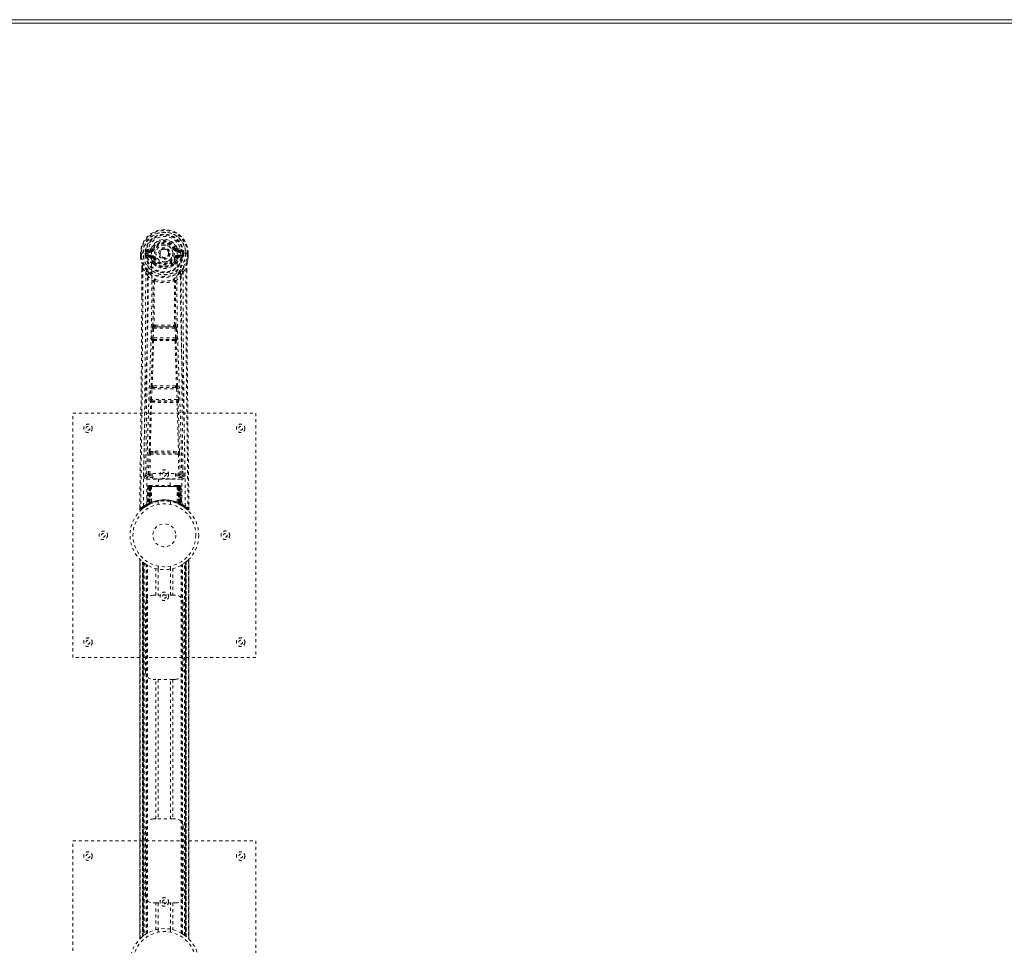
# Model space of a CAD drawing. Header units: inches. Extents: x 5 to 125, y 36 to 84.
# Tile 4 of 6: x 60 to 92, y 53 to 84. Entities that reach past the tile are written whole.
import ezdxf

# ---------------------------------------------------------------- set-up
doc = ezdxf.new("R2010")
doc.units = ezdxf.units.IN
doc.header["$MEASUREMENT"] = 0
doc.linetypes.add('SLD-Dashed', pattern=[0.075, 0.05, -0.025])
doc.linetypes.add('SLD-Solid', pattern=[0])

msp = doc.modelspace()

# ---------------------------------------------------------------- linework, layer by layer
at = {"color": 7, "linetype": 'SLD-Solid', "lineweight": 15}
for p, q in [((124.664, 83.695), (5.164, 83.695)), ((124.546, 83.577), (5.282, 83.577)), ((124.546, 83.577), (5.282, 83.577))]:
    msp.add_line(p, q, dxfattribs=at)
at = {"color": 7, "linetype": 'SLD-Dashed', "lineweight": 0}
for p, q in [((64.457, 76.195), (64.338, 76.171)), ((64.368, 76.135), (64.485, 76.155)), ((64.368, 76.135), (64.368, 76.105)), ((64.485, 76.135), (64.368, 76.135)), ((64.485, 76.105), (64.368, 76.105)), ((64.485, 76.155), (64.485, 76.135)), ((64.485, 76.105), (64.485, 76.135)), ((64.545, 76.199), (64.49, 76.222)), ((64.545, 76.199), (64.567, 76.19)), ((65.26, 76.19), (65.283, 76.199)), ((65.283, 76.199), (65.286, 76.191)), ((65.342, 76.155), (65.459, 76.135)), ((65.342, 76.155), (65.342, 76.135)), ((65.459, 76.135), (65.342, 76.135)), ((65.342, 76.105), (65.342, 76.135)), ((65.459, 76.105), (65.342, 76.105)), ((65.489, 76.171), (65.37, 76.195)), ((65.459, 76.105), (65.459, 76.135)), ((64.134, 76.054), (64.134, 75.937)), ((64.138, 76.054), (64.134, 76.054)), ((64.134, 75.937), (64.134, 75.933)), ((64.135, 76.054), (64.135, 75.937)), ((64.191, 76.053), (64.138, 76.054)), ((64.164, 76.051), (64.164, 75.937)), ((64.214, 76.053), (64.191, 76.053)), ((64.372, 76.053), (64.214, 76.053)), ((64.285, 75.98), (64.285, 76.051)), ((64.285, 75.98), (64.315, 75.981)), ((64.285, 75.98), (64.285, 75.98)), ((64.32, 76.051), (64.315, 76.051)), ((64.315, 76.051), (64.315, 75.981)), ((64.315, 75.981), (64.32, 75.962)), ((64.32, 75.972), (64.32, 76.051)), ((64.32, 75.962), (64.32, 75.972)), ((64.327, 75.936), (64.33, 75.931)), ((64.33, 75.931), (64.331, 75.93)), ((64.33, 75.931), (64.331, 75.931)), ((64.341, 75.92), (64.331, 75.931)), ((64.341, 75.92), (64.456, 75.899)), ((64.355, 75.983), (64.355, 75.953)), ((64.355, 75.983), (64.485, 75.983)), ((64.485, 75.928), (64.355, 75.953)), ((64.355, 75.953), (64.485, 75.953)), ((64.485, 75.983), (64.485, 75.953)), ((64.485, 75.928), (64.485, 75.953)), ((64.49, 76.088), (64.49, 76.091)), ((64.567, 75.898), (64.54, 75.887)), ((65.07, 76.044), (65.069, 76.028)), ((65.07, 76.052), (65.07, 76.044)), ((65.287, 75.887), (65.26, 75.898)), ((65.337, 76.091), (65.337, 76.088)), ((65.342, 75.983), (65.342, 75.953)), ((65.342, 75.983), (65.472, 75.983)), ((65.472, 75.953), (65.342, 75.928)), ((65.342, 75.928), (65.342, 75.953)), ((65.342, 75.953), (65.472, 75.953)), ((65.372, 75.899), (65.486, 75.92)), ((65.613, 76.053), (65.455, 76.053)), ((65.472, 75.953), (65.472, 75.983)), ((65.497, 75.931), (65.486, 75.92)), ((65.486, 75.92), (65.486, 75.92)), ((65.486, 75.92), (65.486, 75.92)), ((65.497, 75.931), (65.501, 75.936)), ((65.507, 76.051), (65.512, 76.051)), ((65.507, 75.972), (65.507, 76.051)), ((65.512, 75.981), (65.507, 75.962)), ((65.507, 75.962), (65.507, 75.972)), ((65.513, 75.981), (65.512, 76.051)), ((65.542, 76.051), (65.542, 75.98)), ((65.542, 76.051), (65.542, 76.051)), ((65.542, 75.98), (65.542, 75.98)), ((65.636, 76.053), (65.613, 76.053)), ((65.689, 76.054), (65.636, 76.053)), ((65.664, 75.937), (65.664, 76.051)), ((65.693, 76.054), (65.689, 76.054)), ((65.692, 75.937), (65.692, 76.054)), ((65.693, 76.054), (65.693, 75.937)), ((65.693, 75.933), (65.693, 75.937)), ((64.176, 75.553), (64.173, 74.628)), ((64.177, 74.628), (64.178, 75.552)), ((64.206, 75.551), (64.302, 75.436)), ((64.546, 75.738), (64.545, 75.756)), ((64.565, 75.692), (64.553, 75.709)), ((64.569, 75.762), (64.569, 75.743)), ((65.258, 75.743), (65.259, 75.762)), ((65.274, 75.709), (65.263, 75.692)), ((65.282, 75.738), (65.282, 75.756)), ((65.525, 75.436), (65.621, 75.551)), ((65.65, 75.499), (65.65, 75.552)), ((65.651, 75.553), (65.651, 75.499)), ((64.586, 75.133), (64.586, 75.133)), ((65.241, 75.133), (65.241, 75.133)), ((64.503, 73.28), (64.52, 73.597)), ((64.548, 73.278), (64.564, 73.595)), ((64.564, 73.595), (65.263, 73.595)), ((64.614, 73.694), (64.574, 73.693)), ((64.583, 73.64), (64.622, 73.64)), ((65.205, 73.64), (64.622, 73.64)), ((65.205, 73.64), (65.244, 73.64)), ((65.253, 73.693), (65.213, 73.694)), ((65.263, 73.595), (65.28, 73.278)), ((65.324, 73.28), (65.307, 73.597)), ((65.28, 73.278), (64.548, 73.278)), ((64.571, 73.228), (64.557, 73.233)), ((64.557, 73.233), (65.27, 73.233)), ((65.27, 73.233), (65.256, 73.228)), ((64.527, 73.186), (64.513, 73.19)), ((65.3, 73.186), (65.315, 73.19)), ((64.448, 71.262), (64.466, 71.615)), ((64.493, 71.26), (64.51, 71.613)), ((64.51, 71.613), (65.317, 71.613)), ((64.548, 71.709), (64.515, 71.709)), ((64.557, 71.658), (64.525, 71.657)), ((65.27, 71.658), (64.557, 71.658)), ((65.27, 71.658), (65.302, 71.657)), ((65.312, 71.709), (65.28, 71.709)), ((65.317, 71.613), (65.334, 71.26)), ((65.379, 71.262), (65.362, 71.615)), ((65.334, 71.26), (64.493, 71.26)), ((64.455, 71.172), (64.463, 71.169)), ((64.508, 71.212), (64.499, 71.215)), ((64.499, 71.215), (65.328, 71.215)), ((65.328, 71.215), (65.32, 71.212)), ((65.364, 71.169), (65.372, 71.172)), ((61.914, 70.82), (67.914, 70.82)), ((61.914, 62.82), (61.914, 70.82)), ((67.914, 70.82), (67.914, 62.82)), ((64.395, 68.817), (64.41, 69.479)), ((64.44, 68.816), (64.455, 69.477)), ((64.452, 69.563), (64.609, 69.569)), ((64.455, 69.477), (65.372, 69.477)), ((64.463, 69.518), (64.616, 69.521)), ((64.616, 69.521), (65.211, 69.521)), ((65.211, 69.521), (65.364, 69.518)), ((65.218, 69.569), (65.375, 69.563)), ((65.372, 69.477), (65.388, 68.816)), ((65.432, 68.817), (65.417, 69.479)), ((64.305, 69.05), (64.301, 68.763)), ((65.526, 68.763), (65.523, 69.05)), ((64.301, 68.76), (64.302, 68.752)), ((64.346, 68.714), (64.346, 68.654)), ((64.534, 68.714), (64.346, 68.714)), ((64.44, 68.771), (64.44, 68.816)), ((64.44, 68.816), (64.534, 68.816)), ((64.44, 68.771), (64.534, 68.771)), ((64.534, 68.847), (65.284, 68.847)), ((64.534, 68.667), (64.534, 68.847)), ((65.284, 68.847), (65.284, 68.667)), ((65.284, 68.816), (65.388, 68.816)), ((65.284, 68.771), (65.388, 68.771)), ((65.481, 68.714), (65.284, 68.714)), ((65.388, 68.771), (65.388, 68.816)), ((65.481, 68.654), (65.481, 68.714)), ((65.525, 68.752), (65.526, 68.76)), ((64.346, 68.654), (65.481, 68.654)), ((64.368, 68.416), (64.347, 67.811)), ((64.381, 68.416), (64.36, 67.819)), ((64.381, 68.416), (64.368, 68.416)), ((64.402, 68.42), (64.379, 67.826)), ((64.399, 68.416), (64.379, 67.829)), ((64.467, 68.416), (64.399, 68.416)), ((64.415, 68.445), (64.407, 68.445)), ((64.407, 68.416), (64.407, 67.859)), ((64.414, 68.416), (64.407, 68.416)), ((64.421, 68.445), (64.411, 68.445)), ((64.414, 68.416), (65.413, 68.416)), ((64.414, 67.863), (64.414, 68.416)), ((64.42, 67.866), (64.42, 68.416)), ((64.42, 68.416), (64.427, 68.416)), ((64.427, 68.445), (64.421, 68.445)), ((64.427, 68.416), (64.427, 67.869)), ((65.4, 68.416), (64.427, 68.416)), ((64.483, 68.445), (64.429, 68.445)), ((64.439, 68.416), (64.438, 67.874)), ((64.445, 68.445), (64.439, 68.445)), ((64.445, 68.416), (64.439, 68.416)), ((64.445, 68.445), (64.483, 68.445)), ((64.445, 68.416), (65.382, 68.416)), ((64.445, 67.877), (64.445, 68.416)), ((64.447, 67.865), (64.467, 68.416)), ((64.467, 68.416), (64.448, 67.865)), ((64.498, 68.416), (64.467, 68.416)), ((64.467, 68.416), (64.467, 68.416)), ((64.498, 68.416), (64.493, 67.894)), ((64.505, 68.445), (64.497, 68.445)), ((65.33, 68.416), (64.498, 68.416)), ((65.322, 68.445), (64.505, 68.445)), ((65.284, 68.667), (64.534, 68.667)), ((64.719, 68.667), (64.719, 68.445)), ((65.109, 68.445), (65.109, 68.667)), ((65.33, 68.445), (65.322, 68.445)), ((65.33, 68.416), (65.334, 67.894)), ((65.36, 68.416), (65.33, 68.416)), ((65.398, 68.445), (65.344, 68.445)), ((65.344, 68.445), (65.382, 68.445)), ((65.379, 67.865), (65.36, 68.416)), ((65.36, 68.416), (65.361, 68.416)), ((65.361, 68.416), (65.38, 67.865)), ((65.428, 68.416), (65.361, 68.416)), ((65.388, 68.445), (65.382, 68.445)), ((65.389, 68.416), (65.382, 68.416)), ((65.382, 68.416), (65.382, 67.877)), ((65.389, 67.874), (65.389, 68.416)), ((65.406, 68.445), (65.4, 68.445)), ((65.4, 67.869), (65.4, 68.416)), ((65.4, 68.416), (65.407, 68.416)), ((65.416, 68.445), (65.406, 68.445)), ((65.407, 68.416), (65.407, 67.866)), ((65.42, 68.445), (65.413, 68.445)), ((65.42, 68.416), (65.413, 68.416)), ((65.413, 68.416), (65.413, 67.863)), ((65.421, 67.859), (65.42, 68.416)), ((65.448, 67.826), (65.425, 68.42)), ((65.428, 68.416), (65.448, 67.829)), ((65.446, 68.416), (65.467, 67.819)), ((65.459, 68.416), (65.446, 68.416)), ((65.459, 68.416), (65.481, 67.811)), ((64.108, 67.746), (64.107, 67.679)), ((64.108, 67.746), (64.107, 67.679)), ((64.109, 67.742), (64.109, 67.679)), ((64.332, 67.786), (64.345, 67.794)), ((64.347, 67.811), (64.36, 67.819)), ((64.364, 67.804), (64.43, 67.839)), ((64.379, 67.829), (64.447, 67.865)), ((64.407, 67.859), (64.414, 67.863)), ((64.419, 67.833), (64.407, 67.859)), ((64.419, 67.833), (64.41, 67.829)), ((64.426, 67.837), (64.414, 67.863)), ((64.426, 67.837), (64.419, 67.833)), ((64.427, 67.869), (64.42, 67.866)), ((64.432, 67.84), (64.42, 67.866)), ((64.424, 67.836), (64.432, 67.84)), ((64.439, 67.843), (64.427, 67.869)), ((64.43, 67.839), (64.431, 67.839)), ((64.431, 67.839), (64.439, 67.843)), ((64.438, 67.874), (64.445, 67.877)), ((64.45, 67.848), (64.438, 67.874)), ((64.457, 67.851), (64.445, 67.877)), ((64.448, 67.865), (64.447, 67.865)), ((64.457, 67.851), (64.45, 67.848)), ((64.714, 67.928), (64.714, 67.831)), ((65.114, 67.831), (65.114, 67.928)), ((65.382, 67.877), (65.371, 67.851)), ((65.377, 67.848), (65.371, 67.851)), ((65.389, 67.874), (65.377, 67.848)), ((65.38, 67.865), (65.379, 67.865)), ((65.38, 67.865), (65.448, 67.829)), ((65.382, 67.877), (65.389, 67.874)), ((65.4, 67.869), (65.388, 67.843)), ((65.407, 67.866), (65.395, 67.84)), ((65.396, 67.839), (65.397, 67.839)), ((65.397, 67.839), (65.412, 67.831)), ((65.407, 67.866), (65.4, 67.869)), ((65.413, 67.863), (65.401, 67.837)), ((65.408, 67.833), (65.401, 67.837)), ((65.421, 67.859), (65.408, 67.833)), ((65.435, 67.82), (65.408, 67.833)), ((65.413, 67.863), (65.421, 67.859)), ((65.416, 67.829), (65.464, 67.804)), ((65.467, 67.819), (65.481, 67.811)), ((65.476, 67.798), (65.489, 67.791)), ((65.482, 67.794), (65.495, 67.786)), ((65.72, 67.679), (65.719, 67.746)), ((64.107, 67.679), (64.137, 67.678)), ((64.156, 67.657), (64.198, 67.691)), ((65.629, 67.691), (65.671, 67.657)), ((65.69, 67.678), (65.67, 67.656)), ((64.108, 66.033), (64.108, 53.607)), ((64.109, 66.036), (64.109, 53.605)), ((64.109, 53.606), (64.109, 66.034)), ((64.109, 66.034), (64.109, 66.033)), ((64.121, 53.618), (64.121, 66.022)), ((64.199, 53.689), (64.199, 65.951)), ((64.199, 65.951), (64.199, 53.689)), ((64.203, 65.948), (64.203, 53.692)), ((64.243, 65.916), (64.207, 65.944)), ((64.207, 53.696), (64.207, 65.944)), ((64.207, 65.944), (64.207, 53.696)), ((64.213, 65.94), (64.213, 53.7)), ((64.222, 53.707), (64.222, 65.933)), ((64.223, 53.708), (64.223, 65.932)), ((64.225, 65.93), (64.225, 53.71)), ((64.227, 65.929), (64.227, 53.711)), ((64.258, 65.906), (64.258, 53.734)), ((64.315, 65.867), (64.311, 65.87)), ((64.315, 53.773), (64.315, 65.867)), ((64.341, 53.788), (64.341, 65.852)), ((64.358, 53.798), (64.358, 65.842)), ((64.714, 65.809), (64.714, 65.712)), ((65.114, 65.712), (65.114, 65.809)), ((65.469, 53.798), (65.469, 65.842)), ((65.487, 53.788), (65.487, 65.852)), ((65.512, 53.773), (65.512, 65.867)), ((65.578, 53.728), (65.578, 65.912)), ((65.6, 53.711), (65.6, 65.929)), ((65.602, 53.71), (65.602, 65.93)), ((65.604, 65.932), (65.604, 53.708)), ((65.608, 65.935), (65.608, 53.705)), ((65.62, 65.944), (65.62, 53.696)), ((65.62, 53.696), (65.62, 65.944)), ((65.623, 53.693), (65.623, 65.947)), ((65.629, 65.951), (65.624, 65.948)), ((65.624, 53.692), (65.624, 65.948)), ((65.629, 65.951), (65.629, 53.689)), ((65.629, 53.689), (65.629, 65.951)), ((65.707, 66.022), (65.707, 53.618)), ((65.719, 53.604), (65.719, 66.035)), ((65.719, 66.034), (65.719, 53.606)), ((65.719, 53.607), (65.719, 66.033)), ((64.632, 64.855), (64.632, 65.731)), ((64.716, 65.712), (64.716, 64.855)), ((65.111, 64.855), (65.111, 65.712)), ((65.195, 65.731), (65.195, 64.855)), ((64.549, 64.855), (64.632, 64.855)), ((65.195, 64.855), (64.632, 64.855)), ((65.195, 64.855), (65.279, 64.855)), ((64.299, 62.355), (64.299, 64.605)), ((65.529, 64.605), (65.529, 62.355)), ((67.914, 62.82), (61.914, 62.82)), ((64.632, 62.105), (64.549, 62.105)), ((64.632, 57.535), (64.632, 62.105)), ((65.195, 62.105), (64.632, 62.105)), ((64.716, 62.105), (64.716, 57.535)), ((65.111, 57.535), (65.111, 62.105)), ((65.195, 62.105), (65.195, 57.535)), ((65.279, 62.105), (65.195, 62.105)), ((64.549, 57.535), (64.632, 57.535)), ((65.195, 57.535), (64.632, 57.535)), ((65.195, 57.535), (65.279, 57.535)), ((64.299, 55.035), (64.299, 57.285)), ((65.529, 57.285), (65.529, 55.035)), ((61.914, 56.82), (67.914, 56.82)), ((61.914, 48.82), (61.914, 56.82)), ((67.914, 56.82), (67.914, 48.82)), ((64.632, 54.785), (64.549, 54.785)), ((64.632, 53.909), (64.632, 54.785)), ((64.632, 54.785), (65.195, 54.785)), ((64.716, 54.785), (64.716, 53.928)), ((65.111, 53.928), (65.111, 54.785)), ((65.195, 54.785), (65.195, 53.909)), ((65.279, 54.785), (65.195, 54.785)), ((64.714, 53.928), (64.714, 53.831)), ((65.114, 53.831), (65.114, 53.928)), ((64.199, 53.689), (64.203, 53.692)), ((65.512, 53.773), (65.517, 53.77)), ((65.584, 53.723), (65.62, 53.696)), ((65.624, 53.692), (65.629, 53.689)), ((65.719, 53.606), (65.718, 53.607))]:
    msp.add_line(p, q, dxfattribs=at)
at = {"color": 7, "linetype": 'SLD-Dashed', "lineweight": 0, "flags": 128}
for points in [[(64.49, 76.091), (64.496, 76.167), (64.519, 76.242), (64.558, 76.31), (64.612, 76.37), (64.677, 76.419), (64.751, 76.455), (64.831, 76.477), (64.914, 76.484), (64.996, 76.477), (65.076, 76.455), (65.15, 76.419), (65.215, 76.37), (65.269, 76.31), (65.308, 76.242), (65.331, 76.167), (65.337, 76.091)], [(64.368, 76.105), (64.345, 76.11), (64.325, 76.123)], [(64.485, 76.155), (64.522, 76.17), (64.535, 76.183)], [(64.535, 76.183), (64.541, 76.191), (64.545, 76.199)], [(64.595, 76.178), (64.589, 76.18), (64.584, 76.182), (64.58, 76.184), (64.575, 76.186), (64.572, 76.187), (64.569, 76.189), (64.568, 76.189), (64.567, 76.19)], [(65.233, 76.178), (65.238, 76.18), (65.243, 76.182), (65.248, 76.184), (65.252, 76.186), (65.255, 76.187), (65.258, 76.189), (65.26, 76.189), (65.26, 76.19)], [(65.502, 76.123), (65.482, 76.11), (65.459, 76.105)], [(64.134, 76.054), (64.134, 76.053), (64.135, 76.053), (64.137, 76.053), (64.141, 76.053), (64.146, 76.052), (64.151, 76.052), (64.157, 76.052), (64.164, 76.051)], [(64.134, 75.937), (64.147, 75.84), (64.163, 75.764)], [(64.134, 75.933), (64.135, 75.933), (64.137, 75.934), (64.14, 75.934), (64.144, 75.934), (64.148, 75.935), (64.153, 75.936), (64.158, 75.937), (64.164, 75.937)], [(64.164, 75.937), (64.157, 75.937), (64.151, 75.937), (64.146, 75.937), (64.141, 75.937), (64.137, 75.937), (64.135, 75.937), (64.134, 75.937), (64.134, 75.937)], [(64.134, 75.933), (64.146, 75.843), (64.165, 75.753)], [(64.226, 67.772), (64.233, 68.819), (64.253, 69.864), (64.282, 70.906), (64.317, 71.944), (64.351, 72.978), (64.377, 74.008), (64.385, 75.033), (64.373, 76.053)], [(64.315, 75.981), (64.315, 75.981), (64.315, 75.981)], [(64.32, 75.972), (64.337, 75.98), (64.355, 75.983)], [(64.335, 67.828), (64.344, 68.873), (64.365, 69.915), (64.397, 70.955), (64.434, 71.991), (64.47, 73.022), (64.497, 74.048), (64.505, 75.071), (64.49, 76.088)], [(64.483, 75.876), (64.469, 75.893), (64.456, 75.899)], [(64.545, 75.756), (64.513, 75.809), (64.483, 75.876)], [(64.54, 75.887), (64.567, 75.824), (64.597, 75.774)], [(64.595, 75.91), (64.589, 75.908), (64.584, 75.906), (64.58, 75.904), (64.575, 75.902), (64.572, 75.901), (64.569, 75.899), (64.568, 75.899), (64.567, 75.898)], [(64.967, 75.897), (64.925, 75.888), (64.908, 75.888)], [(65.23, 75.774), (65.26, 75.824), (65.287, 75.887)], [(65.233, 75.91), (65.238, 75.908), (65.243, 75.906), (65.248, 75.904), (65.252, 75.902), (65.255, 75.901), (65.258, 75.899), (65.26, 75.899), (65.26, 75.898)], [(65.282, 75.756), (65.315, 75.809), (65.344, 75.876)], [(65.492, 67.828), (65.484, 68.873), (65.462, 69.916), (65.431, 70.955), (65.393, 71.991), (65.357, 73.022), (65.331, 74.049), (65.323, 75.071), (65.337, 76.088)], [(65.344, 75.876), (65.358, 75.893), (65.372, 75.899)], [(65.601, 67.772), (65.594, 68.819), (65.575, 69.864), (65.545, 70.906), (65.51, 71.944), (65.476, 72.978), (65.451, 74.008), (65.442, 75.033), (65.455, 76.053)], [(65.472, 75.983), (65.491, 75.98), (65.507, 75.972)], [(65.512, 76.051), (65.516, 76.051), (65.523, 76.051), (65.532, 76.051), (65.542, 76.051)], [(65.513, 75.981), (65.512, 75.981), (65.512, 75.981)], [(65.542, 75.98), (65.532, 75.98), (65.523, 75.981), (65.516, 75.981), (65.513, 75.981)], [(65.663, 75.753), (65.68, 75.833), (65.693, 75.933)], [(65.664, 76.051), (65.67, 76.052), (65.676, 76.052), (65.682, 76.052), (65.686, 76.053), (65.69, 76.053), (65.692, 76.053), (65.694, 76.053), (65.693, 76.054)], [(65.693, 75.937), (65.68, 75.84), (65.664, 75.764)], [(65.693, 75.937), (65.694, 75.937), (65.692, 75.937), (65.69, 75.937), (65.686, 75.937), (65.682, 75.937), (65.676, 75.937), (65.67, 75.937), (65.664, 75.937)], [(65.693, 75.933), (65.692, 75.933), (65.69, 75.934), (65.687, 75.934), (65.684, 75.934), (65.679, 75.935), (65.674, 75.936), (65.669, 75.937), (65.664, 75.937)], [(64.206, 75.551), (64.204, 74.085), (64.196, 72.613), (64.181, 71.166), (64.178, 70.945), (64.176, 70.715), (64.173, 70.512), (64.171, 70.313), (64.168, 70.098), (64.166, 69.948), (64.164, 69.791), (64.162, 69.635), (64.161, 69.517), (64.159, 69.377), (64.157, 69.215), (64.152, 68.883), (64.15, 68.678), (64.147, 68.424), (64.143, 68.162), (64.14, 67.914), (64.137, 67.678)], [(64.163, 75.764), (64.163, 75.758), (64.165, 75.753)], [(64.344, 75.475), (64.244, 75.599), (64.165, 75.753)], [(64.176, 75.553), (64.176, 75.552), (64.177, 75.552), (64.179, 75.552), (64.183, 75.551), (64.188, 75.551), (64.194, 75.551), (64.2, 75.551), (64.206, 75.551)], [(64.565, 75.692), (64.639, 75.634), (64.696, 75.604)], [(65.131, 75.604), (65.188, 75.634), (65.263, 75.692)], [(65.483, 75.475), (65.584, 75.599), (65.663, 75.753)], [(65.621, 75.551), (65.627, 75.551), (65.633, 75.551), (65.639, 75.551), (65.644, 75.551), (65.648, 75.552), (65.65, 75.552), (65.651, 75.552), (65.651, 75.553)], [(65.621, 75.551), (65.623, 74.087), (65.632, 72.614), (65.646, 71.166), (65.649, 70.919), (65.652, 70.661), (65.655, 70.446), (65.658, 70.216), (65.661, 69.966), (65.664, 69.695), (65.667, 69.477), (65.671, 69.215), (65.675, 68.891), (65.677, 68.68), (65.681, 68.422), (65.684, 68.16), (65.687, 67.912), (65.69, 67.678)], [(65.651, 75.499), (65.659, 72.929), (65.687, 70.304), (65.72, 67.679)], [(65.663, 75.753), (65.664, 75.758), (65.664, 75.764)], [(64.302, 75.436), (64.302, 74.915), (64.3, 74.382), (64.297, 73.837), (64.294, 73.322), (64.29, 72.792), (64.284, 72.24), (64.279, 71.751), (64.276, 71.494), (64.273, 71.221), (64.269, 70.933), (64.265, 70.628), (64.262, 70.353), (64.259, 70.112), (64.256, 69.921), (64.253, 69.706), (64.25, 69.465), (64.247, 69.24), (64.245, 69.047), (64.243, 68.888), (64.241, 68.76)], [(64.361, 75.323), (64.448, 75.222), (64.548, 75.134)], [(64.44, 75.387), (64.449, 75.378), (64.454, 75.371)], [(64.596, 75.144), (64.591, 75.153), (64.584, 75.159), (64.576, 75.163), (64.568, 75.163), (64.561, 75.159), (64.555, 75.153), (64.55, 75.144), (64.548, 75.134)], [(64.586, 75.133), (64.585, 74.414), (64.574, 73.693)], [(65.279, 75.134), (65.277, 75.144), (65.273, 75.153), (65.267, 75.159), (65.259, 75.163), (65.251, 75.163), (65.243, 75.159), (65.236, 75.153), (65.231, 75.144)], [(65.253, 73.693), (65.242, 74.414), (65.241, 75.133)], [(65.279, 75.134), (65.38, 75.222), (65.466, 75.323)], [(65.373, 75.371), (65.378, 75.378), (65.388, 75.387)], [(65.586, 68.76), (65.585, 68.896), (65.582, 69.068), (65.58, 69.277), (65.576, 69.522), (65.573, 69.771), (65.57, 69.991), (65.568, 70.144), (65.566, 70.282), (65.565, 70.404), (65.563, 70.559), (65.561, 70.722), (65.559, 70.878), (65.549, 71.692), (65.54, 72.51), (65.532, 73.483), (65.527, 74.472), (65.525, 75.436)], [(64.539, 73.687), (64.549, 74.407), (64.55, 75.126)], [(65.289, 73.687), (65.278, 74.407), (65.277, 75.126)], [(64.173, 74.628), (64.168, 72.929), (64.141, 70.304), (64.108, 67.746)], [(64.52, 73.597), (64.525, 73.597), (64.535, 73.597), (64.549, 73.596), (64.564, 73.595)], [(64.583, 73.64), (64.582, 73.639), (64.58, 73.638), (64.577, 73.635), (64.571, 73.625), (64.567, 73.611), (64.564, 73.595)], [(64.614, 73.694), (64.914, 73.695), (65.213, 73.694)], [(64.622, 73.64), (64.914, 73.641), (65.205, 73.64)], [(65.263, 73.595), (65.278, 73.596), (65.292, 73.597), (65.302, 73.597), (65.307, 73.597)], [(64.503, 73.28), (64.508, 73.28), (64.519, 73.279), (64.533, 73.279), (64.548, 73.278)], [(64.557, 73.233), (64.552, 73.237), (64.549, 73.246), (64.548, 73.253), (64.547, 73.261), (64.547, 73.269), (64.548, 73.278)], [(65.28, 73.278), (65.28, 73.269), (65.28, 73.261), (65.28, 73.253), (65.279, 73.246), (65.275, 73.237), (65.27, 73.233)], [(65.28, 73.278), (65.294, 73.279), (65.308, 73.279), (65.319, 73.28), (65.324, 73.28)], [(64.481, 71.704), (64.505, 72.446), (64.527, 73.186)], [(64.515, 71.709), (64.54, 72.451), (64.563, 73.191)], [(65.265, 73.191), (65.287, 72.451), (65.312, 71.709)], [(65.347, 71.704), (65.322, 72.446), (65.3, 73.186)], [(64.466, 71.615), (64.468, 71.647), (64.468, 71.649)], [(64.466, 71.615), (64.47, 71.615), (64.48, 71.614), (64.495, 71.614), (64.51, 71.613)], [(65.317, 71.613), (65.332, 71.614), (65.347, 71.614), (65.357, 71.615), (65.362, 71.615)], [(65.362, 71.615), (65.359, 71.647), (65.359, 71.649)], [(64.448, 71.262), (64.453, 71.262), (64.463, 71.262), (64.478, 71.261), (64.493, 71.26)], [(65.334, 71.26), (65.349, 71.261), (65.364, 71.262), (65.374, 71.262), (65.379, 71.262)], [(64.419, 69.561), (64.439, 70.366), (64.463, 71.169)], [(64.452, 69.563), (64.472, 70.369), (64.497, 71.173)], [(65.33, 71.173), (65.355, 70.369), (65.375, 69.563)], [(65.408, 69.561), (65.389, 70.366), (65.364, 71.169)], [(64.41, 69.479), (64.415, 69.479), (64.425, 69.478), (64.44, 69.478), (64.455, 69.477)], [(64.609, 69.569), (64.914, 69.569), (65.218, 69.569)], [(64.616, 69.521), (64.914, 69.521), (65.211, 69.521)], [(65.372, 69.477), (65.387, 69.478), (65.402, 69.478), (65.412, 69.479), (65.417, 69.479)], [(64.395, 68.817), (64.325, 68.789), (64.301, 68.76)], [(64.346, 68.714), (64.37, 68.743), (64.44, 68.771)], [(64.395, 68.817), (64.4, 68.817), (64.41, 68.817), (64.424, 68.817), (64.44, 68.816)], [(65.388, 68.816), (65.404, 68.817), (65.418, 68.817), (65.428, 68.817), (65.432, 68.817)], [(65.388, 68.771), (65.457, 68.743), (65.481, 68.714)], [(65.526, 68.76), (65.502, 68.789), (65.432, 68.817)], [(64.368, 68.416), (64.371, 68.416), (64.379, 68.416), (64.392, 68.416), (64.407, 68.416)], [(64.42, 68.416), (64.406, 68.416), (64.393, 68.416), (64.385, 68.416), (64.381, 68.416)], [(64.399, 68.416), (64.4, 68.416), (64.402, 68.416), (64.405, 68.416), (64.41, 68.416), (64.416, 68.416), (64.423, 68.416), (64.431, 68.416), (64.439, 68.416)], [(65.389, 68.416), (65.397, 68.416), (65.404, 68.416), (65.411, 68.416), (65.417, 68.416), (65.422, 68.416), (65.426, 68.416), (65.428, 68.416), (65.428, 68.416)], [(65.398, 68.445), (65.398, 68.445), (65.397, 68.445)], [(65.446, 68.416), (65.443, 68.416), (65.434, 68.416), (65.422, 68.416), (65.407, 68.416)], [(65.42, 68.416), (65.436, 68.416), (65.448, 68.416), (65.457, 68.416), (65.459, 68.416)], [(65.428, 68.416), (65.427, 68.423), (65.426, 68.425)], [(64.274, 67.748), (64.323, 67.78), (64.368, 67.806)], [(65.45, 67.822), (65.449, 67.828), (65.449, 67.83)], [(65.465, 67.803), (65.504, 67.78), (65.553, 67.748)], [(65.487, 67.793), (65.48, 67.804), (65.476, 67.818)], [(64.11, 67.679), (64.112, 67.671), (64.115, 67.664), (64.12, 67.657), (64.127, 67.652), (64.134, 67.649), (64.141, 67.649), (64.149, 67.651), (64.155, 67.655)], [(64.157, 67.656), (64.19, 67.684), (64.198, 67.691)], [(65.672, 67.659), (65.679, 67.655), (65.687, 67.652), (65.695, 67.652), (65.703, 67.653), (65.71, 67.657), (65.715, 67.662), (65.719, 67.669), (65.72, 67.676)], [(65.72, 67.679), (65.72, 67.679), (65.718, 67.679), (65.711, 67.678), (65.702, 67.678), (65.696, 67.679), (65.69, 67.678)], [(65.624, 65.948), (65.618, 65.943), (65.608, 65.935)], [(64.72, 65.712), (64.718, 65.712), (64.716, 65.712)], [(65.111, 65.712), (65.112, 65.713), (65.095, 65.71), (65.057, 65.704), (65.002, 65.698), (64.938, 65.695), (64.914, 65.695)], [(65.111, 65.712), (65.1, 65.711), (65.075, 65.707)], [(64.716, 53.928), (64.727, 53.929), (64.736, 53.931)], [(65.608, 53.705), (65.619, 53.696), (65.624, 53.692)]]:
    msp.add_lwpolyline(points, dxfattribs=at)
at = {"color": 7, "linetype": 'SLD-Dashed', "lineweight": 0}
for centre, radius in [((64.914, 76.044), 0.7), ((64.914, 76.044), 0.69), ((64.914, 76.044), 0.623), ((64.914, 76.044), 0.32), ((64.914, 76.044), 0.275), ((64.914, 76.044), 0.188), ((64.914, 76.044), 0.156), ((64.914, 76.044), 0.142), ((64.914, 76.044), 0.139), ((64.914, 76.044), 0.138), ((62.414, 70.32), 0.14), ((62.414, 70.32), 0.0625), ((67.414, 70.32), 0.14), ((67.414, 70.32), 0.0625), ((64.914, 68.82), 0.14), ((64.914, 68.82), 0.0625), ((64.914, 66.82), 1.125), ((64.914, 66.82), 1.03), ((64.914, 66.82), 0.375), ((62.914, 66.82), 0.14), ((62.914, 66.82), 0.0625), ((66.914, 66.82), 0.141), ((66.914, 66.82), 0.0625), ((64.914, 64.82), 0.14), ((64.914, 64.82), 0.0625), ((62.414, 63.32), 0.141), ((62.414, 63.32), 0.0625), ((67.414, 63.32), 0.141), ((67.414, 63.32), 0.0625), ((62.414, 56.32), 0.141), ((67.414, 56.32), 0.141), ((62.414, 56.32), 0.0625), ((67.414, 56.32), 0.0625), ((64.914, 54.82), 0.141), ((64.914, 54.82), 0.0625), ((64.914, 52.82), 1.125), ((64.914, 52.82), 1.03)]:
    msp.add_circle(centre, radius, dxfattribs=at)
for centre, radius, start, end in [((64.914, 76.044), 0.78, 0.7166, 179.2834), ((64.914, 76.044), 0.78, 0, 179.3038), ((64.914, 76.044), 0.75, 0.5685, 179.4315), ((64.914, 76.044), 0.629, 0.6528, 179.3472), ((64.914, 76.044), 0.599, 0.6527, 179.3473), ((64.914, 76.059), 0.541, 359.3501, 180.6499), ((64.914, 76.044), 0.459, 22.774, 157.226), ((64.914, 76.044), 0.4, 22.774, 157.226), ((64.914, 76.044), 0.376, 22.774, 157.226), ((64.914, 76.044), 0.593, 172.3909, 179.3289), ((64.53, 76.095), 0.206, 158.3428, 172.339), ((64.367, 76.165), 0.0299, 167.8922, 271.9537), ((64.486, 76.186), 0.0301, 162.3497, 268.5762), ((64.448, 76.239), 0.0453, 281.2472, 337.5793), ((64.485, 76.224), 0.089, 270, 337.226), ((64.485, 76.224), 0.119, 269.9998, 337.2259), ((64.914, 76.044), 0.346, 22.774, 157.226), ((64.914, 76.044), 0.275, 89.9999, 270.0001), ((64.914, 76.044), 0.275, 269.9999, 90.0001), ((65.342, 76.224), 0.119, 202.774, 270.0002), ((65.342, 76.224), 0.089, 202.774, 270), ((65.883, 74.846), 1.48, 111.6258, 113.9232), ((65.348, 76.227), 0.0715, 209.6345, 265.2039), ((65.379, 76.239), 0.0454, 202.4821, 258.6915), ((65.342, 76.186), 0.0301, 271.4248, 17.6493), ((65.46, 76.165), 0.0299, 268.0462, 12.108), ((65.298, 76.095), 0.206, 7.6611, 21.6571), ((64.914, 76.044), 0.593, 0.6711, 7.6091), ((64.164, 75.937), 0.03, 180.0028, 185.051), ((64.914, 76.044), 0.787, 188.0937, 351.9063), ((64.914, 76.044), 0.758, 188.0936, 351.9064), ((64.312, 77.099), 1.048, 268.5369, 270.1565), ((64.914, 76.044), 0.632, 185.8273, 354.1727), ((64.914, 76.044), 0.602, 186.0327, 353.9673), ((64.406, 75.969), 0.0864, 184.5701, 202.6893), ((64.354, 75.922), 0.0306, 89.0698, 154.5738), ((64.783, 76.14), 0.499, 204.8898, 243.9925), ((64.722, 76.141), 0.441, 210.2264, 246.4276), ((64.492, 75.866), 0.221, 90.3101, 122.518), ((64.485, 75.898), 0.0299, 91.1006, 178.7769), ((64.513, 75.871), 0.031, 31.5686, 169.9046), ((64.485, 75.864), 0.119, 22.7741, 90.0002), ((64.485, 75.864), 0.089, 22.774, 90), ((64.479, 75.863), 0.0649, 21.319, 85.0773), ((64.575, 75.753), 0.0305, 44.5489, 174.2851), ((64.914, 76.044), 0.376, 202.774, 337.226), ((64.596, 75.74), 0.0347, 87.2649, 140.6062), ((64.914, 76.044), 0.346, 202.774, 337.226), ((64.914, 76.037), 0.411, 219.7063, 320.2937), ((65.252, 75.753), 0.0305, 5.7178, 135.4483), ((65.232, 75.74), 0.0347, 39.3936, 92.7352), ((65.342, 75.864), 0.119, 89.9998, 157.226), ((65.342, 75.864), 0.089, 90, 157.226), ((65.049, 76.135), 0.492, 295.7075, 335.4804), ((65.105, 76.142), 0.441, 293.5934, 329.7439), ((65.348, 75.863), 0.0649, 94.9242, 158.6795), ((65.314, 75.871), 0.031, 10.1765, 148.3499), ((65.331, 75.856), 0.233, 58.0392, 88.5925), ((65.342, 75.898), 0.0299, 1.1727, 88.9499), ((65.473, 75.922), 0.0306, 25.4262, 90.9301), ((65.392, 75.976), 0.116, 339.6274, 353.1132), ((62.99, 75.582), 1.187, 358.572, 8.7898), ((60.691, 74.935), 3.569, 9.9435, 13.252), ((64.636, 75.117), 0.461, 129.1749, 136.3357), ((65.895, 77.054), 2.213, 225.5089, 228.8673), ((64.567, 75.716), 0.0459, 88.3008, 118.8706), ((64.59, 75.734), 0.0448, 175.0831, 213.9453), ((64.568, 75.697), 0.046, 88.295, 118.8032), ((64.604, 75.688), 0.0396, 127.1216, 174.8266), ((64.914, 76.056), 0.453, 220.4512, 319.5488), ((64.602, 75.744), 0.033, 181.8833, 228.3804), ((64.914, 76.084), 0.494, 227.4886, 312.5114), ((64.914, 76.024), 0.473, 242.614, 297.386), ((65.225, 75.744), 0.033, 311.6199, 358.1164), ((65.223, 75.688), 0.0396, 5.1744, 52.8794), ((65.26, 75.697), 0.0459, 61.1867, 91.715), ((65.26, 75.716), 0.0459, 61.1295, 91.6991), ((65.237, 75.734), 0.0448, 326.2249, 4.9327), ((63.932, 77.053), 2.213, 311.1326, 314.4912), ((65.192, 75.118), 0.461, 43.6612, 50.8269), ((69.136, 74.935), 3.568, 166.7476, 170.0567), ((66.838, 75.582), 1.187, 171.2124, 181.4268), ((-435.177, 76.641), 499.54, 359.09607, 359.8488), ((59.577, 72.888), 5.368, 26.9695, 28.3319), ((64.422, 75.32), 0.0608, 58.0035, 177.4265), ((65.186, 75.883), 0.893, 214.989, 231.1475), ((64.609, 75.13), 0.0608, 73.7743, 175.9557), ((64.537, 75.127), 0.0133, 356.797, 33.9456), ((64.583, 75.063), 0.0708, 87.2824, 117.2831), ((64.599, 75.132), 0.0128, 102.3333, 173.3703), ((64.668, 75.128), 0.0738, 124.9785, 166.7584), ((64.914, 76.057), 0.966, 250.8189, 289.1817), ((64.914, 75.982), 0.844, 250.0605, 289.9395), ((64.641, 75.883), 0.893, 308.8525, 325.0108), ((65.219, 75.13), 0.0608, 4.0443, 106.2257), ((65.159, 75.128), 0.0738, 13.2398, 55.0219), ((65.228, 75.132), 0.0128, 6.6349, 77.6725), ((65.244, 75.063), 0.0708, 62.7147, 92.7157), ((65.29, 75.127), 0.0133, 146.0931, 183.2891), ((65.405, 75.32), 0.0608, 2.5706, 122.004), ((70.25, 72.888), 5.368, 151.6681, 153.0304), ((565.002, 76.641), 499.538, 180.1512, 180.90393), ((64.701, 73.606), 0.181, 153.5358, 182.7747), ((64.569, 73.62), 0.0735, 85.5139, 114.1476), ((64.584, 73.685), 0.0457, 178.2723, 268.1452), ((64.677, 73.682), 0.104, 173.8614, 204.0309), ((64.714, 73.68), 0.101, 172.2341, 203.4741), ((65.113, 73.68), 0.101, 336.5261, 7.7656), ((65.15, 73.682), 0.104, 335.9692, 6.1386), ((65.243, 73.685), 0.0457, 271.8537, 1.7288), ((65.206, 73.597), 0.0575, 357.823, 47.5882), ((65.259, 73.62), 0.073, 65.7482, 94.5947), ((65.127, 73.606), 0.181, 357.2184, 26.4667), ((64.664, 73.251), 0.163, 169.7778, 201.8743), ((64.558, 73.188), 0.0451, 90.8601, 176.7733), ((64.572, 73.183), 0.0451, 90.8981, 176.6063), ((64.62, 73.197), 0.0574, 147.503, 185.9269), ((64.914, 105.811), 32.585, 269.3979, 270.6021), ((65.255, 73.183), 0.0451, 3.3931, 89.1024), ((65.207, 73.197), 0.0578, 354.2258, 32.3442), ((65.27, 73.188), 0.0451, 3.2266, 89.14), ((65.163, 73.251), 0.163, 338.1269, 10.2201), ((64.556, 73.117), 0.0749, 85.096, 112.9469), ((64.914, 110.564), 37.374, 269.4617, 270.5382), ((65.271, 73.117), 0.075, 67.0716, 94.893), ((64.604, 71.648), 0.136, 155.3353, 179.2482), ((64.508, 71.625), 0.0843, 84.8726, 108.7952), ((64.525, 71.703), 0.0448, 177.938, 222.9029), ((64.525, 71.7), 0.0424, 220.4521, 270.412), ((64.578, 71.615), 0.068, 141.1054, 181.6326), ((64.602, 71.699), 0.0869, 173.4623, 208.3393), ((64.628, 71.697), 0.0814, 171.2462, 208.6898), ((64.914, 38.929), 32.782, 89.3605, 90.6395), ((64.914, 38.304), 33.356, 89.387, 90.613), ((65.199, 71.697), 0.0814, 331.3097, 8.7535), ((65.226, 71.699), 0.0867, 331.6255, 6.5728), ((65.301, 71.703), 0.0456, 271.2538, 1.8243), ((65.249, 71.615), 0.068, 358.3624, 38.9055), ((65.32, 71.625), 0.0837, 71.1196, 95.2101), ((65.223, 71.648), 0.136, 0.7169, 24.7117), ((64.655, 71.232), 0.209, 171.5838, 196.4948), ((64.547, 71.245), 0.0563, 164.2672, 211.758), ((65.28, 71.245), 0.0563, 328.242, 15.7328), ((65.172, 71.232), 0.209, 343.5082, 8.4122), ((64.5, 71.17), 0.0451, 90.594, 177.08), ((64.508, 71.167), 0.0451, 90.6202, 177.0125), ((64.49, 71.082), 0.0908, 85.1438, 107.0293), ((64.551, 71.179), 0.0546, 143.5201, 186.9867), ((64.914, 107.816), 36.646, 269.3489, 270.6511), ((64.914, 104.031), 32.821, 269.291, 270.709), ((65.319, 71.167), 0.0451, 2.9884, 89.3789), ((65.275, 71.179), 0.055, 353.1608, 36.3324), ((65.327, 71.17), 0.0451, 2.9199, 89.4061), ((65.338, 71.082), 0.091, 73.001, 94.8395), ((64.812, 69.478), 0.401, 168.1481, 179.9218), ((64.445, 69.424), 0.139, 86.8589, 100.6176), ((64.465, 69.564), 0.0456, 184.1744, 268.2451), ((64.563, 69.566), 0.111, 181.7833, 205.6608), ((64.56, 69.478), 0.105, 157.5286, 180.3671), ((64.697, 69.557), 0.0889, 172.3653, 204.3945), ((65.13, 69.557), 0.0889, 335.6053, 7.6361), ((65.266, 69.566), 0.109, 334.2112, 358.3447), ((65.363, 69.564), 0.0456, 271.7548, 355.8255), ((65.267, 69.478), 0.105, 359.6329, 22.4714), ((65.383, 69.422), 0.141, 79.467, 93.0566), ((65.016, 69.478), 0.401, 0.0756, 11.839), ((64.277, 70.353), 1.593, 268.7128, 270.8704), ((64.346, 68.759), 0.105, 179.2624, 269.9954), ((64.344, 68.757), 0.0423, 186.5682, 271.9624), ((64.44, 68.817), 0.0451, 179.0356, 269.5699), ((65.387, 68.817), 0.0451, 270.4296, 0.9008), ((65.481, 68.759), 0.105, 270.0046, 0.7376), ((65.483, 68.757), 0.0423, 268.0376, 353.4309), ((65.551, 70.358), 1.598, 269.133, 271.2838), ((64.398, 68.415), 0.03, 90.0036, 178.0058), ((64.429, 68.372), 0.0742, 106.7386, 144.0531), ((64.411, 68.415), 0.03, 90.028, 178.0325), ((64.425, 68.28), 0.164, 91.7096, 100.6206), ((64.429, 68.415), 0.03, 90.0614, 178.0691), ((64.434, 68.41), 0.0356, 82.0668, 170.2939), ((64.827, 68.423), 0.413, 176.9659, 180.9864), ((65.007, 68.422), 0.587, 177.9674, 180.6051), ((64.853, 68.423), 0.426, 177.0623, 180.9548), ((64.883, 68.423), 0.445, 177.1791, 180.9111), ((64.889, 68.423), 0.445, 177.1791, 180.9112), ((64.497, 68.415), 0.0299, 90.1856, 178.2042), ((64.496, 68.415), 0.0299, 90.1857, 178.2042), ((64.534, 68.422), 0.0369, 141.8594, 189.6635), ((65.295, 68.423), 0.0354, 349.2787, 39.1983), ((65.33, 68.415), 0.0299, 1.7958, 89.8144), ((65.331, 68.415), 0.0299, 1.7958, 89.8144), ((64.936, 68.423), 0.446, 359.0884, 2.8056), ((64.944, 68.423), 0.445, 359.0889, 2.8209), ((65.398, 68.415), 0.03, 1.9308, 89.9386), ((64.974, 68.423), 0.426, 359.0452, 2.9377), ((64.82, 68.422), 0.587, 359.3949, 2.0327), ((65.402, 68.277), 0.166, 79.6008, 88.3387), ((65.001, 68.423), 0.413, 359.0134, 3.0343), ((65.416, 68.415), 0.03, 1.9675, 89.972), ((65.399, 68.372), 0.0742, 35.947, 73.2613), ((65.429, 68.415), 0.03, 1.9942, 89.9964), ((64.913, 66.778), 1.208, 124.6683, 131.8409), ((64.914, 66.82), 1.158, 47.8706, 132.1289), ((64.909, 66.826), 1.12, 124.6284, 132.0873), ((64.901, 66.581), 1.369, 114.4305, 119.5502), ((64.256, 67.772), 0.03, 180.1684, 304.0698), ((64.914, 66.82), 1.128, 119.511, 124.6479), ((64.317, 67.812), 0.03, 301.0468, 358.0156), ((64.914, 66.788), 1.19, 60.8884, 119.1116), ((64.376, 67.84), 0.0429, 196.972, 245.8375), ((64.33, 67.82), 0.0299, 300.2763, 358.0933), ((64.898, 66.848), 1.096, 118.6312, 120.2675), ((64.895, 67.196), 0.824, 126.3716, 131.7315), ((64.914, 66.82), 1.128, 60.489, 119.511), ((64.89, 67.207), 0.809, 125.4905, 130.8685), ((64.363, 67.962), 0.138, 269.4171, 293.4592), ((64.911, 66.825), 1.121, 114.251, 119.2093), ((64.351, 67.828), 0.0273, 297.655, 2.2985), ((64.349, 67.83), 0.0299, 299.2295, 358.1938), ((64.894, 67.207), 0.807, 124.322, 129.6106), ((64.914, 66.821), 1.155, 64.3785, 115.6215), ((64.914, 66.821), 1.155, 65.0796, 114.9204), ((64.419, 67.866), 0.0297, 295.4312, 358.5201), ((64.418, 67.866), 0.0297, 295.479, 358.5212), ((64.914, 66.821), 1.155, 66.0604, 113.9396), ((64.869, 67.269), 0.729, 121.0014, 125.2166), ((64.914, 66.857), 1.12, 67.9469, 112.0531), ((64.464, 67.877), 0.0345, 344.853, 31.0169), ((65.364, 67.877), 0.0345, 148.983, 195.1446), ((64.959, 67.27), 0.729, 54.7828, 58.9991), ((64.916, 66.825), 1.121, 60.791, 65.7487), ((65.409, 67.866), 0.0297, 181.4796, 244.569), ((65.41, 67.866), 0.0297, 181.4788, 244.5212), ((64.933, 67.207), 0.808, 50.3905, 55.6769), ((64.914, 66.821), 1.127, 59.737, 64.7279), ((64.935, 67.204), 0.813, 49.1458, 54.4952), ((64.903, 66.798), 1.153, 59.9606, 64.0333), ((64.932, 67.196), 0.824, 48.2691, 53.6278), ((65.478, 67.83), 0.0299, 181.8062, 240.7705), ((65.478, 67.83), 0.03, 196.8929, 241.2692), ((65.497, 67.82), 0.0299, 181.9066, 239.7239), ((65.451, 67.84), 0.0429, 294.1651, 343.0256), ((64.913, 66.82), 1.128, 55.3525, 60.4881), ((65.53, 67.848), 0.0714, 211.6403, 238.9255), ((64.922, 66.834), 1.112, 58.9517, 59.8466), ((65.511, 67.812), 0.03, 181.9844, 238.9532), ((64.926, 66.581), 1.369, 60.4497, 65.5702), ((65.571, 67.772), 0.03, 235.935, 359.8268), ((64.916, 66.823), 1.124, 47.9083, 55.3621), ((64.911, 66.775), 1.213, 48.1744, 55.3216), ((64.137, 67.678), 0.03, 179.2807, 312.1361), ((64.208, 67.722), 0.083, 211.8334, 232.6218), ((65.69, 67.678), 0.03, 227.8636, 0.7196), ((64.926, 66.833), 1.143, 224.3143, 225.1729), ((64.914, 66.82), 1.125, 231.1094, 232.4053), ((64.914, 66.82), 1.125, 232.2637, 239.3838), ((64.914, 66.82), 1.125, 237.8645, 240.4245), ((64.914, 66.82), 1.125, 299.5752, 302.1358), ((64.916, 66.817), 1.121, 307.5922, 308.8928), ((64.935, 66.795), 1.092, 307.6165, 315.7606), ((64.549, 64.605), 0.25, 90, 180), ((65.279, 64.605), 0.25, 0, 90), ((64.549, 62.355), 0.25, 180, 270), ((65.279, 62.355), 0.25, 270, 0), ((64.549, 57.285), 0.25, 90, 180), ((65.279, 57.285), 0.25, 0, 90), ((64.549, 55.035), 0.25, 180, 270), ((65.279, 55.035), 0.25, 270, 0), ((64.945, 53.013), 0.93, 79.6788, 84.5955), ((64.892, 52.844), 1.092, 127.6169, 135.76), ((64.918, 52.815), 1.132, 127.9265, 129.4586), ((64.925, 52.806), 1.143, 127.6042, 128.8799), ((64.913, 52.821), 1.124, 119.5746, 122.1364), ((64.915, 52.823), 1.122, 57.8611, 60.4279), ((64.914, 52.82), 1.125, 52.2641, 59.3832), ((64.911, 52.817), 1.129, 51.1121, 52.404), ((64.903, 52.809), 1.14, 44.314, 45.1745)]:
    msp.add_arc(centre, radius, start, end, dxfattribs=at)

doc.saveas('drawing.dxf')
